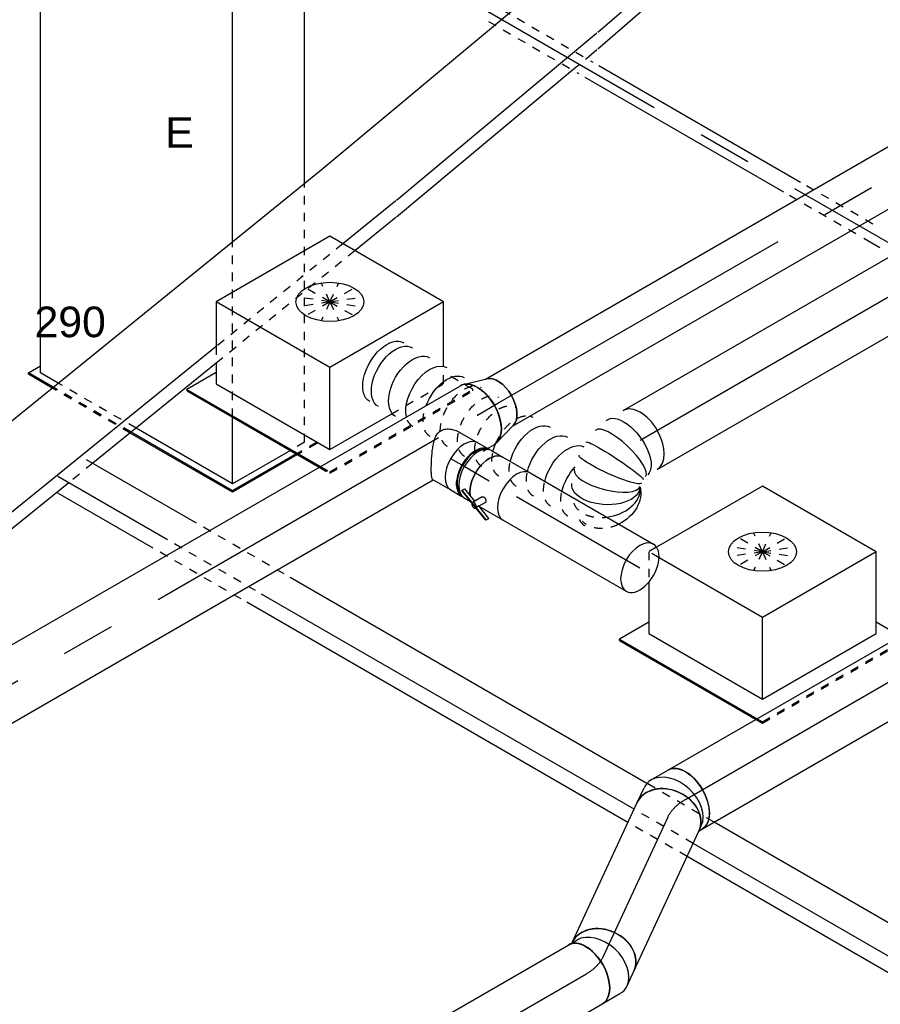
# Model space of a CAD drawing. Extents: x -329828 to 339781, y -55429 to 69176.
# Tile 71 of 140: x -31270 to -28737, y 41729 to 44625. Entities that reach past the tile are written whole.
import ezdxf
from ezdxf.enums import TextEntityAlignment as Align

# ---------------------------------------------------------------- set-up
doc = ezdxf.new("R2010")
doc.units = 0
doc.header["$LTSCALE"] = 50
doc.linetypes.add('CENTER2', pattern=[28.575, 19.05, -3.175, 3.175, -3.175])
doc.linetypes.add('STREEPJES', pattern=[0.1, 0.05, -0.05])
doc.layers.get('0').update_dxf_attribs({"linetype": 'CONTINUOUS'})
for name, color, linetype in [('EL6131--', 2, 'CONTINUOUS'), ('EM6131--', 1, 'CONTINUOUS'), ('WL524---_D', 153, 'CONTINUOUS'), ('WL524---_HARTLIJN', 8, 'CONTINUOUS'), ('WL570---_RETOUR', 112, 'CONTINUOUS'), ('WL570---_RETOUR_HL', 8, 'CONTINUOUS'), ('WL570---_RETOUR_RST', 2, 'CONTINUOUS'), ('WL570---_RETOUR_RST_HL', 1, 'CONTINUOUS'), ('WL570---_TOEVOER', 3, 'CONTINUOUS'), ('WL570---_TOEVOER_HL', 8, 'CONTINUOUS'), ('WL570---_TOEVOER_RST', 2, 'CONTINUOUS'), ('WL570---_TOEVOER_RST_HL', 1, 'CONTINUOUS'), ('WM570---_RETOUR_PR', 1, 'CONTINUOUS'), ('WM570---_RETOUR_RST_PR', 1, 'CONTINUOUS'), ('WM570---_TOEVOER_PR', 1, 'CONTINUOUS'), ('WM570---_TOEVOER_RST_PR', 1, 'CONTINUOUS')]:
    doc.layers.add(name, color=color, linetype=linetype)
doc.styles.add('BURO-018', font='ARIAL.TTF', dxfattribs={"height": 90})

# ---------------------------------------------------------------- blocks, each defined once
blk = doc.blocks.new('*U656')
at = {"color": 0, "ltscale": 10}
for p, q in [((61.4, 353.8, 10705.7), (102.1, 424.3, 10705.7)), ((63.8, 350.9, 10705.7), (106.1, 424.3, 10705.7)), ((102.1, 424.3, 10705.7), (106.1, 424.3, 10705.7)), ((106.1, 424.3, 10705.7), (126.6, 388.9, 10705.7)), ((75.7, 336.1, 10705.7), (106.1, 388.9, 10705.7)), ((106.1, 388.9, 10705.7), (1857.7, 388.9, 10705.7)), ((-244.9, -176.8, 10705.7), (-70.8, 124.9, 10705.7)), ((-240.9, -176.8, 10705.7), (-68.4, 122, 10705.7)), ((-220.5, -176.8, 10705.7), (-56.5, 107.3, 10705.7)), ((-244.9, -176.8, 10705.7), (-240.9, -176.8, 10705.7)), ((-134.4, -368.3, 10705.7), (-244.9, -176.8, 10705.7)), ((-132.3, -364.7, 10705.7), (-240.9, -176.8, 10705.7)), ((-122.1, -347.1, 10705.7), (-220.5, -176.8, 10705.7)), ((-220.5, -176.8, 10705.7), (-23.8, -176.8, 10705.7)), ((491.5, -176.8, 10705.7), (1531.1, -176.8, 10705.7)), ((663.5, -388.9, 10705.7), (1408.7, -388.9, 10705.7))]:
    blk.add_line(p, q, dxfattribs=at)
at = {"color": 8, "linetype": 'STREEPJES', "ltscale": 10}
for p, q in [((-70.8, 124.9, 10705.7), (61.4, 353.8, 10705.7)), ((-68.4, 122, 10705.7), (63.8, 350.9, 10705.7)), ((-56.5, 107.3, 10705.7), (75.7, 336.1, 10705.7)), ((-23.8, -176.8, 10705.7), (491.5, -176.8, 10705.7)), ((-98, -388.9, 10705.7), (-122.1, -347.1, 10705.7)), ((-102.1, -424.3, 10705.7), (-134.4, -368.3, 10705.7)), ((-98, -424.3, 10705.7), (-132.3, -364.7, 10705.7)), ((-77.6, -388.9, 10705.7), (-98, -424.3, 10705.7)), ((-98, -388.9, 10705.7), (663.5, -388.9, 10705.7)), ((-102.1, -424.3, 10705.7), (-98, -424.3, 10705.7))]:
    blk.add_line(p, q, dxfattribs=at)
at = {"layer": 'WM570---_RETOUR_PR', "color": 1, "style": 'BURO-018'}
blk.add_attdef('POSNR', text='', height=90, dxfattribs=at).set_placement((0, 0), align=Align.MIDDLE)
blk = doc.blocks.new('*U681')
at = {"color": 0, "ltscale": 10}
for p, q in [((-41.5, 123.4, 6872.4), (113.6, 123.4, 6872.4)), ((638.5, 123.4, 6872.4), (1106.9, 123.4, 6872.4)), ((1197.8, 123.4, 6872.4), (1732, 123.4, 6872.4)), ((-72.4, 85.3, 6872.4), (128.1, 85.3, 6872.4)), ((607.6, 85.3, 6872.4), (1746.6, 85.3, 6872.4)), ((41.5, -123.4, 6872.4), (1921.3, -123.4, 6872.4))]:
    blk.add_line(p, q, dxfattribs=at)
at = {"color": 0, "linetype": 'STREEPJES', "ltscale": 10}
for p, q in [((113.6, 123.4, 6872.4), (638.5, 123.4, 6872.4)), ((1106.9, 123.4, 6872.4), (1197.8, 123.4, 6872.4)), ((1732, 123.4, 6872.4), (1838.3, 123.4, 6872.4)), ((128.1, 85.3, 6872.4), (607.6, 85.3, 6872.4)), ((1746.6, 85.3, 6872.4), (1807.4, 85.3, 6872.4))]:
    blk.add_line(p, q, dxfattribs=at)
at = {"layer": 'EM6131--', "color": 1, "style": 'BURO-018'}
blk.add_attdef('POSNR', text='', height=90, dxfattribs=at).set_placement((0, 0), align=Align.MIDDLE)
blk = doc.blocks.new('*U682')
at = {"color": 0, "ltscale": 10}
for p, q in [((-41.1, 124, 6874), (726.7, 124, 6874)), ((72.5, -86.4, 6874), (840.3, -86.4, 6874)), ((41.1, -124, 6874), (715.4, -124, 6874)), ((768.7, -124, 6874), (809, -124, 6874))]:
    blk.add_line(p, q, dxfattribs=at)
at = {"color": 0, "linetype": 'STREEPJES', "ltscale": 10}
blk.add_line((715.4, -124, 6874), (768.7, -124, 6874), dxfattribs=at)
at = {"layer": 'EM6131--', "color": 1, "style": 'BURO-018'}
blk.add_attdef('POSNR', text='', height=90, dxfattribs=at).set_placement((0, 0), align=Align.MIDDLE)
blk = doc.blocks.new('*U683')
at = {"color": 0, "ltscale": 10}
for p, q in [((-40.6, 124.7, 7571.3), (435.4, 124.7, 7571.3)), ((72.6, -87.7, 7571.3), (548.6, -87.7, 7571.3)), ((40.6, -124.7, 7571.3), (516.5, -124.7, 7571.3))]:
    blk.add_line(p, q, dxfattribs=at)
at = {"layer": 'EM6131--', "color": 1, "style": 'BURO-018'}
blk.add_attdef('POSNR', text='', height=90, dxfattribs=at).set_placement((0, 0), align=Align.MIDDLE)
blk = doc.blocks.new('*U695')
at = {"color": 0, "ltscale": 10}
for p, q in [((0, 100, 3706.4), (921.5, 100, 3706.4)), ((979.6, 100, 3706.4), (2513.8, 100, 3706.4)), ((0, -100, 3706.4), (2306.3, -100, 3706.4)), ((2491, -100, 3706.4), (2513.8, -100, 3706.4))]:
    blk.add_line(p, q, dxfattribs=at)
at = {"color": 8, "linetype": 'STREEPJES', "ltscale": 10}
blk.add_line((2475.6, -100, 3706.4), (2491, -100, 3706.4), dxfattribs=at)
blk.add_ellipse((0, 0, 3706.4), major_axis=(0, 100), ratio=0.57735, start_param=0.280233, end_param=3.063229, dxfattribs=at)
at = {"color": 0, "ltscale": 10}
for start_param, end_param in [(0, 0.280233), (3.141593, 6.283185), (3.063229, 3.141593)]:
    blk.add_ellipse((0, 0, 3706.4), major_axis=(0, 100), ratio=0.57735, start_param=start_param, end_param=end_param, dxfattribs=at)
at = {"color": 0, "ltscale": 10, "extrusion": (-4.26297e-17, -1.03585e-16, -1)}
blk.add_ellipse((2513.8, 0, 3706.4), major_axis=(0, 100), ratio=0.57735, start_param=0, end_param=3.141593, dxfattribs=at)
at = {"layer": 'WL570---_RETOUR_HL', "linetype": 'CENTER2'}
blk.add_line((0, 0, 3706.4), (2513.8, 0, 3706.4), dxfattribs=at)
at = {"layer": 'WM570---_RETOUR_PR', "color": 1, "style": 'BURO-018'}
blk.add_attdef('POSNR', text='', height=90, dxfattribs=at).set_placement((0, 0), align=Align.MIDDLE)
blk = doc.blocks.new('*U763')
at = {"color": 8, "linetype": 'STREEPJES', "ltscale": 10}
for p, q in [((3279, 25, 9977.9), (3586.5, 25, 9977.9)), ((4312.9, 25, 9977.9), (4545.3, 25, 9977.9)), ((3260.7, -25, 9977.9), (3568.2, -25, 9977.9)), ((4284, -25, 9977.9), (4516.4, -25, 9977.9))]:
    blk.add_line(p, q, dxfattribs=at)
at = {"color": 0, "ltscale": 10}
for p, q in [((3606.5, 25, 9977.9), (4292.9, 25, 9977.9)), ((3588.2, -25, 9977.9), (4264, -25, 9977.9)), ((4536.4, -25, 9977.9), (4590.9, -25, 9977.9))]:
    blk.add_line(p, q, dxfattribs=at)
at = {"layer": 'WL524---_HARTLIJN', "linetype": 'CENTER2'}
blk.add_line((0, 0, 9977.9), (7236.8, 0, 9977.9), dxfattribs=at)
at = {"layer": 'WL524---_D', "color": 1, "style": 'BURO-018'}
blk.add_attdef('POSNR', text='', height=90, dxfattribs=at).set_placement((0, 0), align=Align.MIDDLE)
blk = doc.blocks.new('*U839')
at = {"color": 0, "ltscale": 10}
for p, q in [((-32.6, 100, 3949.6), (15.5, 100, 3949.6)), ((44.8, 90.7, 3949.6), (92.9, 56.9, 3949.6)), ((-32.6, -100, 3949.6), (-15.5, -100, 3949.6)), ((-31.6, -100, 3949.6), (-22.1, -106.7, 3949.6))]:
    blk.add_line(p, q, dxfattribs=at)
for centre, major_axis, ratio, start_param, end_param in [((-32.6, 0, 3949.6), (0, 100), 0.788675, 3.141593, 6.283185), ((0, 0, 3949.6), (30.9, 97.6), 0.697902, 3.358852, 6.065926), ((0, 0, 3949.6), (30.9, 97.6), 0.697902, 6.065926, 6.500445)]:
    blk.add_ellipse(centre, major_axis=major_axis, ratio=ratio, start_param=start_param, end_param=end_param, dxfattribs=at)
at = {"color": 0, "ltscale": 10, "extrusion": (-1.75525e-16, -1.4925e-16, -1)}
blk.add_ellipse((35.4, -24.9, 3949.6), major_axis=(57.5, 81.8), ratio=0.57735, start_param=0, end_param=3.141593, dxfattribs=at)
at = {"layer": 'WL570---_TOEVOER_HL', "linetype": 'CENTER2', "extrusion": (-1.75525e-16, -1.4925e-16, -1)}
blk.add_ellipse((21, -185.7, 3949.6), major_axis=(83.3, -179.4), ratio=0.57735, start_param=3.403392, end_param=3.926991, dxfattribs=at)
at = {"layer": 'WM570---_TOEVOER_PR', "color": 1, "style": 'BURO-018'}
blk.add_attdef('POSNR', text='', height=90, dxfattribs=at).set_placement((0, 0), align=Align.MIDDLE)
blk = doc.blocks.new('*U840')
at = {"color": 0, "ltscale": 10}
for p, q in [((0, 100, 3325.3), (454, 100, 3325.3)), ((0, -100, 3325.3), (454, -100, 3325.3))]:
    blk.add_line(p, q, dxfattribs=at)
blk.add_ellipse((0, 0, 3325.3), major_axis=(0, 100), ratio=0.788675, start_param=3.141593, end_param=6.283185, dxfattribs=at)
at = {"color": 0, "ltscale": 10, "extrusion": (-7.12047e-17, -1.10302e-16, -1)}
blk.add_ellipse((454, 0, 3325.3), major_axis=(0, 100), ratio=0.788675, start_param=0, end_param=3.141593, dxfattribs=at)
at = {"layer": 'WL570---_TOEVOER_HL', "linetype": 'CENTER2'}
blk.add_line((0, 0, 3325.3), (454, 0, 3325.3), dxfattribs=at)
at = {"layer": 'WM570---_TOEVOER_PR', "color": 1, "style": 'BURO-018'}
blk.add_attdef('POSNR', text='', height=90, dxfattribs=at).set_placement((0, 0), align=Align.MIDDLE)
blk = doc.blocks.new('*U841')
at = {"color": 0, "ltscale": 10}
for p, q in [((-43.3, 100, 3283.5), (-15.5, 100, 3283.5)), ((-31.6, 100, 3283.5), (-30.8, 100.5, 3283.5)), ((44.8, -90.7, 3283.5), (84.2, -63.1, 3283.5)), ((-43.3, -100, 3283.5), (15.5, -100, 3283.5))]:
    blk.add_line(p, q, dxfattribs=at)
at = {"color": 0, "ltscale": 10, "extrusion": (-4.26297e-17, -1.03585e-16, -1)}
blk.add_ellipse((26.7, 18.7, 3283.5), major_axis=(-57.5, 81.8), ratio=0.788675, start_param=0, end_param=3.141593, dxfattribs=at)
at = {"color": 0, "ltscale": 10}
for centre, major_axis, ratio, start_param, end_param in [((-43.3, 0, 3283.5), (0, 100), 0.57735, 3.141593, 6.283185), ((0, 0, 3283.5), (30.9, -97.6), 0.697902, 0.217259, 2.924333), ((0, 0, 3283.5), (30.9, -97.6), 0.697902, 6.065926, 6.500445)]:
    blk.add_ellipse(centre, major_axis=major_axis, ratio=ratio, start_param=start_param, end_param=end_param, dxfattribs=at)
at = {"layer": 'WL570---_TOEVOER_HL', "linetype": 'CENTER2'}
blk.add_ellipse((-124, 139.9, 3283.5), major_axis=(171.3, -98.9), ratio=0.57735, start_param=5.497787, end_param=6.021386, dxfattribs=at)
at = {"layer": 'WM570---_TOEVOER_PR', "color": 1, "style": 'BURO-018'}
blk.add_attdef('POSNR', text='', height=90, dxfattribs=at).set_placement((0, 0), align=Align.MIDDLE)
blk = doc.blocks.new('*U842')
at = {"color": 0, "ltscale": 10}
for p, q in [((0, 100, 681.1), (3637.1, 100, 681.1)), ((0, -100, 681.1), (1351.8, -100, 681.1)), ((1536.5, -100, 681.1), (3637.1, -100, 681.1))]:
    blk.add_line(p, q, dxfattribs=at)
at = {"color": 8, "linetype": 'STREEPJES', "ltscale": 10}
blk.add_line((1494.7, -100, 681.1), (1536.5, -100, 681.1), dxfattribs=at)
at = {"color": 0, "ltscale": 10}
blk.add_ellipse((0, 0, 681.1), major_axis=(0, 100), ratio=0.57735, start_param=3.141593, end_param=6.283185, dxfattribs=at)
at = {"color": 0, "ltscale": 10, "extrusion": (-8.42631e-17, -1.54494e-17, -1)}
blk.add_ellipse((3637.1, 0, 681.1), major_axis=(0, 100), ratio=0.57735, start_param=0, end_param=3.141593, dxfattribs=at)
at = {"layer": 'WL570---_TOEVOER_HL', "linetype": 'CENTER2'}
blk.add_line((0, 0, 681.1), (3637.1, 0, 681.1), dxfattribs=at)
at = {"layer": 'WM570---_TOEVOER_PR', "color": 1, "style": 'BURO-018'}
blk.add_attdef('POSNR', text='', height=90, dxfattribs=at).set_placement((0, 0), align=Align.MIDDLE)
blk = doc.blocks.new('*U843')
at = {"color": 0, "ltscale": 10}
for p, q in [((0, 100, 3980.2), (1594.3, 100, 3980.2)), ((0, -100, 3980.2), (1594.3, -100, 3980.2))]:
    blk.add_line(p, q, dxfattribs=at)
blk.add_ellipse((0, 0, 3980.2), major_axis=(0, 100), ratio=0.57735, start_param=3.141593, end_param=6.283185, dxfattribs=at)
at = {"layer": 'WL570---_TOEVOER_HL', "linetype": 'CENTER2'}
blk.add_line((0, 0, 3980.2), (1594.3, 0, 3980.2), dxfattribs=at)
at = {"layer": 'WM570---_TOEVOER_PR', "color": 1, "style": 'BURO-018'}
blk.add_attdef('POSNR', text='', height=90, dxfattribs=at).set_placement((0, 0), align=Align.MIDDLE)
blk = doc.blocks.new('*U845')
at = {"color": 0, "ltscale": 10}
for p, q in [((198.3, 63.6, 2192.1), (2829.5, 63.6, 2192.1)), ((3030.3, 63.6, 2192.1), (4325.3, 63.6, 2192.1)), ((4643.9, 63.6, 2192.1), (4968.3, 63.6, 2192.1)), ((173.8, 21.2, 2192.1), (2833.3, 21.2, 2192.1)), ((3034.1, 21.2, 2192.1), (4300.8, 21.2, 2192.1)), ((4619.4, 21.2, 2192.1), (4992.8, 21.2, 2192.1)), ((126.3, -63.6, 2192.1), (2811.4, -63.6, 2192.1)), ((3039.4, -63.6, 2192.1), (4251.8, -63.6, 2192.1)), ((4570.4, -63.6, 2192.1), (4943.8, -63.6, 2192.1))]:
    blk.add_line(p, q, dxfattribs=at)
at = {"color": 0, "linetype": 'STREEPJES', "ltscale": 10}
for p, q in [((2829.5, 63.6, 2192.1), (3030.3, 63.6, 2192.1)), ((4345.3, 63.6, 2192.1), (4623.9, 63.6, 2192.1)), ((2833.3, 21.2, 2192.1), (3034.1, 21.2, 2192.1)), ((4320.8, 21.2, 2192.1), (4599.4, 21.2, 2192.1)), ((2811.4, -63.6, 2192.1), (3039.4, -63.6, 2192.1)), ((4271.8, -63.6, 2192.1), (4550.4, -63.6, 2192.1))]:
    blk.add_line(p, q, dxfattribs=at)
at = {"layer": 'EM6131--', "color": 1, "style": 'BURO-018'}
blk.add_attdef('POSNR', text='', height=90, dxfattribs=at).set_placement((0, 0), align=Align.MIDDLE)
blk = doc.blocks.new('*U899')
at = {"color": 0, "ltscale": 10}
for p, q in [((-225.4, 278.6, 6193), (-290.8, 165.3, 6193)), ((160.8, 278.6, 6193), (-225.4, 278.6, 6193)), ((-32.3, -55.9, 6193), (-225.4, 278.6, 6193)), ((354, -55.9, 6193), (160.8, 278.6, 6193)), ((-315.3, 122.9, 6193), (-345.8, 70, 6193)), ((-430.7, 95.5, 6193), (-428.7, 99, 6193)), ((-430.7, 95.5, 6193), (-205.9, -293.9, 6193)), ((-329, 99, 6193), (-428.7, 99, 6193)), ((-428.7, 99, 6193), (-201.8, -293.9, 6193)), ((-345.8, 70, 6193), (-152.7, -264.5, 6193)), ((-152.7, -264.5, 6193), (-32.3, -55.9, 6193)), ((354, -55.9, 6193), (-32.3, -55.9, 6193)), ((260, -218.6, 6193), (354, -55.9, 6193)), ((-152.7, -264.5, 6193), (55.6, -264.5, 6193))]:
    blk.add_line(p, q, dxfattribs=at)
at = {"color": 8, "linetype": 'STREEPJES', "ltscale": 10}
for p, q in [((64.3, 111.4, 6193), (23.5, 182.1, 6193)), ((-290.8, 165.3, 6193), (-315.3, 122.9, 6193)), ((64.3, 111.4, 6193), (-26.8, 146.7, 6193)), ((64.3, 111.4, 6193), (-11.9, 172.6, 6193)), ((64.3, 111.4, 6193), (69.8, 172.6, 6193)), ((64.3, 111.4, 6193), (114.6, 146.7, 6193)), ((64.3, 111.4, 6193), (-17.4, 111.4, 6193)), ((64.3, 111.4, 6193), (14, 76, 6193)), ((64.3, 111.4, 6193), (58.8, 50.1, 6193)), ((64.3, 111.4, 6193), (105.1, 40.7, 6193)), ((64.3, 111.4, 6193), (140.5, 50.1, 6193)), ((64.3, 111.4, 6193), (155.4, 76, 6193)), ((64.3, 111.4, 6193), (145.9, 111.4, 6193)), ((233.5, -264.5, 6193), (260, -218.6, 6193)), ((300.1, -321.7, 6193), (250.3, -235.5, 6193)), ((55.6, -264.5, 6193), (233.5, -264.5, 6193)), ((-205.9, -293.9, 6193), (-187.8, -325.3, 6193)), ((-201.8, -293.9, 6193), (-185.8, -321.7, 6193)), ((-185.8, -321.7, 6193), (-187.8, -325.3, 6193)), ((-187.8, -325.3, 6193), (298, -325.3, 6193)), ((-185.8, -321.7, 6193), (300.1, -321.7, 6193)), ((298, -325.3, 6193), (300.1, -321.7, 6193))]:
    blk.add_line(p, q, dxfattribs=at)
at = {"color": 0, "ltscale": 10}
blk.add_ellipse((64.3, 111.4, 6193), major_axis=(86.6, -50), ratio=0.57735, dxfattribs=at)
at = {"layer": 'WL570---_TOEVOER_RST_HL', "linetype": 'CENTER2'}
blk.add_circle((0, 0, 6193), 0.075, dxfattribs=at)
at = {"layer": 'WL570---_TOEVOER_RST', "color": 1, "style": 'BURO-018'}
for tag in ['MC', 'Q']:
    blk.add_attdef(tag, text='', height=90, dxfattribs=at).set_placement((0, 0), align=Align.MIDDLE)
at = {"layer": 'WM570---_TOEVOER_RST_PR', "color": 1, "style": 'BURO-018'}
blk.add_attdef('POSNR', text='', height=90, dxfattribs=at).set_placement((0, 0), align=Align.MIDDLE)
blk = doc.blocks.new('*U905')
at = {"color": 8, "linetype": 'STREEPJES', "ltscale": 10}
for p, q in [((-225.4, 278.6, 5153.8), (-270.4, 200.6, 5153.8)), ((-198.6, 278.6, 5153.8), (-225.4, 278.6, 5153.8)), ((-207.8, 248.2, 5153.8), (-225.4, 278.6, 5153.8)), ((64.3, 111.4, 5153.8), (23.5, 182.1, 5153.8)), ((64.3, 111.4, 5153.8), (-26.8, 146.7, 5153.8)), ((64.3, 111.4, 5153.8), (-11.9, 172.6, 5153.8)), ((64.3, 111.4, 5153.8), (69.8, 172.6, 5153.8)), ((64.3, 111.4, 5153.8), (114.6, 146.7, 5153.8)), ((64.3, 111.4, 5153.8), (-17.4, 111.4, 5153.8)), ((64.3, 111.4, 5153.8), (14, 76, 5153.8)), ((64.3, 111.4, 5153.8), (58.8, 50.1, 5153.8)), ((64.3, 111.4, 5153.8), (105.1, 40.7, 5153.8)), ((64.3, 111.4, 5153.8), (140.5, 50.1, 5153.8)), ((64.3, 111.4, 5153.8), (155.4, 76, 5153.8)), ((64.3, 111.4, 5153.8), (145.9, 111.4, 5153.8)), ((-198.6, -306.5, 5153.8), (-187.8, -325.3, 5153.8)), ((-194.5, -306.5, 5153.8), (-185.8, -321.7, 5153.8)), ((300.1, -321.7, 5153.8), (291.3, -306.5, 5153.8)), ((-185.8, -321.7, 5153.8), (-187.8, -325.3, 5153.8)), ((-187.8, -325.3, 5153.8), (298, -325.3, 5153.8)), ((-185.8, -321.7, 5153.8), (300.1, -321.7, 5153.8)), ((298, -325.3, 5153.8), (300.1, -321.7, 5153.8))]:
    blk.add_line(p, q, dxfattribs=at)
at = {"color": 0, "ltscale": 10}
for p, q in [((160.8, 278.6, 5153.8), (-198.6, 278.6, 5153.8)), ((354, -55.9, 5153.8), (160.8, 278.6, 5153.8)), ((-32.3, -55.9, 5153.8), (-207.8, 248.2, 5153.8)), ((-270.4, 200.6, 5153.8), (-345.8, 70, 5153.8)), ((-430.7, 95.5, 5153.8), (-428.7, 99, 5153.8)), ((-430.7, 95.5, 5153.8), (-198.6, -306.5, 5153.8)), ((-329, 99, 5153.8), (-428.7, 99, 5153.8)), ((-428.7, 99, 5153.8), (-194.5, -306.5, 5153.8)), ((-345.8, 70, 5153.8), (-152.7, -264.5, 5153.8)), ((-152.7, -264.5, 5153.8), (-32.3, -55.9, 5153.8)), ((354, -55.9, 5153.8), (-32.3, -55.9, 5153.8)), ((233.5, -264.5, 5153.8), (354, -55.9, 5153.8)), ((291.3, -306.5, 5153.8), (250.3, -235.5, 5153.8)), ((-152.7, -264.5, 5153.8), (233.5, -264.5, 5153.8))]:
    blk.add_line(p, q, dxfattribs=at)
blk.add_ellipse((64.3, 111.4, 5153.8), major_axis=(86.6, -50), ratio=0.57735, dxfattribs=at)
at = {"layer": 'WL570---_RETOUR_RST_HL', "linetype": 'CENTER2'}
blk.add_circle((0, 0, 5153.8), 0.075, dxfattribs=at)
at = {"layer": 'WL570---_RETOUR_RST', "color": 1, "style": 'BURO-018'}
for tag in ['MC', 'Q']:
    blk.add_attdef(tag, text='', height=90, dxfattribs=at).set_placement((0, 0), align=Align.MIDDLE)
at = {"layer": 'WM570---_RETOUR_RST_PR', "color": 1, "style": 'BURO-018'}
blk.add_attdef('POSNR', text='', height=90, dxfattribs=at).set_placement((0, 0), align=Align.MIDDLE)
blk = doc.blocks.new('*U985')
at = {"color": 0, "ltscale": 10}
for p, q in [((0, 100, 5484.3), (1394.8, 100, 5484.3)), ((0, -100, 5484.3), (1394.8, -100, 5484.3))]:
    blk.add_line(p, q, dxfattribs=at)
blk.add_ellipse((0, 0, 5484.3), major_axis=(0, 100), ratio=0.57735, start_param=3.141593, end_param=6.283185, dxfattribs=at)
at = {"color": 0, "ltscale": 10, "extrusion": (-4.26297e-17, -1.03585e-16, -1)}
blk.add_ellipse((1394.8, 0, 5484.3), major_axis=(0, 100), ratio=0.57735, start_param=0, end_param=3.141593, dxfattribs=at)
at = {"layer": 'WL570---_TOEVOER_HL', "linetype": 'CENTER2'}
blk.add_line((0, 0, 5484.3), (1394.8, 0, 5484.3), dxfattribs=at)
at = {"layer": 'WM570---_TOEVOER_PR', "color": 1, "style": 'BURO-018'}
blk.add_attdef('POSNR', text='', height=90, dxfattribs=at).set_placement((0, 0), align=Align.MIDDLE)
blk = doc.blocks.new('*U986')
at = {"color": 0, "ltscale": 10, "extrusion": (6.4407e-18, -6.78173e-17, -1)}
for centre, major_axis, ratio, start_param, end_param in [((167.9, 105.1, 5484.3), (100.7, 4.7), 0.775123, 3.388728, 4.851807), ((155.4, 67, 5484.3), (84.7, -54.1), 0.540789, 3.202658, 6.344251), ((45, 0, 5484.3), (10.5, -99.9), 0.493498, 6.231098, 9.372691), ((95.4, 15.6, 5484.3), (-45, 89.7), 0.081382, 3.135063, 6.276656), ((119.2, 30.1, 5484.3), (58.8, -81.3), 0.142433, 3.15318, 6.294773), ((209.8, 37.1, 5484.3), (86.6, 50), 0.57735, 1.09595, 1.936122), ((239, -13.6, 5484.3), (86.6, 50), 0.57735, 1.09595, 3.094688), ((268.3, -64.2, 5484.3), (86.6, 50), 0.57735, 1.09595, 3.141593), ((297.5, -114.9, 5484.3), (86.6, 50), 0.57735, 1.09595, 3.141593), ((326.8, -165.6, 5484.3), (86.6, 50), 0.57735, 1.09595, 1.349747), ((326.8, -165.6, 5484.3), (86.6, 50), 0.57735, 2.977095, 3.141593), ((443.8, -368.3, 5484.3), (86.6, 50), 0.57735, 1.29986, 3.141593), ((473.1, -419, 5484.3), (86.6, 50), 0.57735, 0.558813, 3.141593), ((502.4, -469.7, 5484.3), (86.6, 50), 0.57735, 0, 3.141593), ((531.6, -520.4, 5484.3), (86.6, 50), 0.57735, 0, 3.141593), ((546.3, -545.7, 5484.3), (86.6, 50), 0.57735, 0, 3.141593)]:
    blk.add_ellipse(centre, major_axis=major_axis, ratio=ratio, start_param=start_param, end_param=end_param, dxfattribs=at)
at = {"color": 8, "linetype": 'STREEPJES', "ltscale": 10, "extrusion": (6.4407e-18, -6.78173e-17, -1)}
for centre, major_axis, ratio, start_param, end_param in [((167.9, 105.1, 5484.3), (100.7, 4.7), 0.775123, 4.851807, 6.125847), ((180.5, 87.8, 5484.3), (86.6, 50), 0.57735, 0, 0.595627), ((209.8, 37.1, 5484.3), (86.6, 50), 0.57735, 0, 1.09595), ((239, -13.6, 5484.3), (86.6, 50), 0.57735, 0, 1.09595), ((268.3, -64.2, 5484.3), (86.6, 50), 0.57735, 0, 1.09595), ((297.5, -114.9, 5484.3), (86.6, 50), 0.57735, 0, 1.09595), ((326.8, -165.6, 5484.3), (86.6, 50), 0.57735, 0, 1.09595), ((356.1, -216.3, 5484.3), (86.6, 50), 0.57735, 0, 3.141593), ((326.8, -165.6, 5484.3), (86.6, 50), 0.57735, 1.349747, 2.977095), ((385.3, -267, 5484.3), (86.6, 50), 0.57735, 0, 3.141593), ((414.6, -317.6, 5484.3), (86.6, 50), 0.57735, 0, 3.141593), ((443.8, -368.3, 5484.3), (86.6, 50), 0.57735, 0, 1.29986), ((473.1, -419, 5484.3), (86.6, 50), 0.57735, 0, 0.558813)]:
    blk.add_ellipse(centre, major_axis=major_axis, ratio=ratio, start_param=start_param, end_param=end_param, dxfattribs=at)
at = {"color": 0, "ltscale": 10}
for centre, major_axis, ratio, start_param, end_param in [((165, 86.6, 5484.3), (95.9, -30.3), 0.684353, 1.431089, 3.038272), ((139.7, 47.6, 5484.3), (71.9, -70), 0.355308, 0.032431, 3.109161), ((0, 0, 5484.3), (0, -100), 0.57735, 3.141593, 6.283185), ((70, 5.3, 5484.3), (29.4, -95.9), 0.298949, 3.167768, 6.25701), ((139.7, 47.6, 5484.3), (71.9, -70), 0.355308, 6.250754, 6.315617), ((70, 5.3, 5484.3), (29.4, -95.9), 0.298949, 6.25701, 6.309361)]:
    blk.add_ellipse(centre, major_axis=major_axis, ratio=ratio, start_param=start_param, end_param=end_param, dxfattribs=at)
at = {"color": 8, "linetype": 'STREEPJES', "ltscale": 10}
blk.add_ellipse((165, 86.6, 5484.3), major_axis=(95.9, -30.3), ratio=0.684353, start_param=0.10332, end_param=1.431089, dxfattribs=at)
at = {"layer": 'WM570---_TOEVOER_PR', "color": 1, "style": 'BURO-018'}
blk.add_attdef('POSNR', text='', height=90, dxfattribs=at).set_placement((0, 0), align=Align.MIDDLE)
blk = doc.blocks.new('*U1015')
at = {"color": 0, "ltscale": 10}
for p, q in [((9.6, 98.6, 5483.9), (77.2, 78.9, 5483.9)), ((9.6, -98.6, 5483.9), (77.2, -78.9, 5483.9))]:
    blk.add_line(p, q, dxfattribs=at)
blk.add_ellipse((0, 0, 5483.9), major_axis=(0, 100), ratio=0.57735, start_param=3.141593, end_param=6.283185, dxfattribs=at)
at = {"color": 0, "ltscale": 10, "extrusion": (-4.26297e-17, -1.03585e-16, -1)}
blk.add_ellipse((69.6, 0, 5483.9), major_axis=(0, 80), ratio=0.57735, start_param=0.166759, end_param=2.974833, dxfattribs=at)
at = {"layer": 'WL570---_RETOUR_HL', "linetype": 'CENTER2'}
blk.add_line((0, 0, 5483.9), (69.6, 0, 5483.9), dxfattribs=at)
for centre in [(0, 0, 5483.9), (69.6, 0, 5483.9)]:
    blk.add_circle(centre, 0.075, dxfattribs=at)
at = {"layer": 'WM570---_RETOUR_PR', "color": 1, "style": 'BURO-018'}
blk.add_attdef('POSNR', text='', height=90, dxfattribs=at).set_placement((0, 0), align=Align.MIDDLE)
blk = doc.blocks.new('*U1016')
at = {"color": 0, "ltscale": 10}
for p, q in [((3.9, 80, 5533.1), (1840.9, 80, 5533.1)), ((3.9, -80, 5533.1), (1840.9, -80, 5533.1))]:
    blk.add_line(p, q, dxfattribs=at)
blk.add_ellipse((0, 0, 5533.1), major_axis=(0, 80), ratio=0.57735, start_param=3.308352, end_param=6.116426, dxfattribs=at)
at = {"color": 0, "ltscale": 10, "extrusion": (-4.26297e-17, -1.03585e-16, -1)}
blk.add_ellipse((1840.9, 0, 5533.1), major_axis=(0, 80), ratio=0.57735, start_param=0, end_param=3.141593, dxfattribs=at)
at = {"layer": 'WL570---_RETOUR_HL', "linetype": 'CENTER2'}
blk.add_line((0, 0, 5533.1), (1840.9, 0, 5533.1), dxfattribs=at)
at = {"layer": 'WM570---_RETOUR_PR', "color": 1, "style": 'BURO-018'}
blk.add_attdef('POSNR', text='', height=90, dxfattribs=at).set_placement((0, 0), align=Align.MIDDLE)
blk = doc.blocks.new('*U1018')
at = {"color": 0, "ltscale": 10}
for p, q in [((0, 80, 5145.1), (418.9, 80, 5145.1)), ((0, -80, 5145.1), (418.9, -80, 5145.1))]:
    blk.add_line(p, q, dxfattribs=at)
for start_param, end_param in [(3.141593, 6.283185), (0, 3.141593)]:
    blk.add_ellipse((418.9, 0, 5145.1), major_axis=(0, -80), ratio=0.57735, start_param=start_param, end_param=end_param, dxfattribs=at)
at = {"layer": 'WL570---_RETOUR_HL', "linetype": 'CENTER2'}
blk.add_line((0, 0, 5145.1), (418.9, 0, 5145.1), dxfattribs=at)
at = {"layer": 'WM570---_RETOUR_PR', "color": 1, "style": 'BURO-018'}
blk.add_attdef('POSNR', text='', height=90, dxfattribs=at).set_placement((0, 0), align=Align.MIDDLE)
blk = doc.blocks.new('*U1019')
at = {"color": 2, "ltscale": 10}
for p, q in [((-46.7, 80, 5178.1), (46.7, 80, 5178.1)), ((-101.1, -63.8, 5178.1), (-96.7, -56.3, 5178.1)), ((-53.2, -73.1, 5178.1), (-96.7, -56.3, 5178.1)), ((-40.5, -51.1, 5178.1), (-57.3, -80.1, 5178.1)), ((-101.2, -65.4, 5178.1), (-101.1, -63.8, 5178.1)), ((-40.5, -89, 5178.1), (-101.2, -65.4, 5178.1)), ((-40.3, -87.4, 5178.1), (-101.1, -63.8, 5178.1)), ((-36, -79.8, 5178.1), (-40.3, -87.4, 5178.1)), ((7.6, -96.7, 5178.1), (-36, -79.8, 5178.1)), ((-24.3, -61.1, 5178.1), (-35.2, -80, 5178.1)), ((-35.2, -80, 5178.1), (46.7, -80, 5178.1)), ((-40.4, -89, 5178.1), (-40.7, -89.6, 5178.1)), ((-40.3, -87.4, 5178.1), (-40.5, -89, 5178.1)), ((3.1, -105.9, 5178.1), (-40.5, -89, 5178.1)), ((-39.4, -87.7, 5178.1), (-40.3, -87.4, 5178.1)), ((3.3, -104.3, 5178.1), (-39.4, -87.7, 5178.1)), ((7.5, -98.4, 5178.1), (3.1, -105.9, 5178.1)), ((3.1, -105.9, 5178.1), (3.3, -104.3, 5178.1)), ((3.3, -104.3, 5178.1), (7.6, -96.7, 5178.1)), ((7.6, -96.7, 5178.1), (7.5, -98.4, 5178.1))]:
    blk.add_line(p, q, dxfattribs=at)
at = {"color": 2, "ltscale": 10, "extrusion": (7.58296e-17, -2.03185e-17, -1)}
blk.add_ellipse((-46.7, 0, 5178.1), major_axis=(0, -80), ratio=0.57735, start_param=0.616085, end_param=3.141593, dxfattribs=at)
at = {"color": 2, "ltscale": 10}
for centre, major_axis, start_param, end_param in [((46.7, 0, 5178.1), (0, -80), 3.141593, 6.283185), ((-49, -84.9, 5178.1), (-8.26, 4.77), 0, 3.141593), ((-49, -84.9, 5178.1), (-8.26, 4.77), 3.141593, 6.283185)]:
    blk.add_ellipse(centre, major_axis=major_axis, ratio=0.57735, start_param=start_param, end_param=end_param, dxfattribs=at)
blk.add_spline([(-40.5, -51.1, 5178.1), (-40, -50.7, 5178.1), (-39.5, -50.3, 5178.1), (-39, -50, 5178.1), (-38.3, -49.7, 5178.1), (-37.6, -49.5, 5178.1), (-36.9, -49.4, 5178.1), (-36.1, -49.4, 5178.1), (-35.3, -49.5, 5178.1), (-34.5, -49.6, 5178.1), (-33.6, -49.8, 5178.1), (-32.8, -50.1, 5178.1), (-31.9, -50.5, 5178.1), (-31, -50.9, 5178.1), (-30.2, -51.3, 5178.1), (-29.4, -51.9, 5178.1), (-28.6, -52.4, 5178.1), (-27.9, -53, 5178.1), (-27.2, -53.7, 5178.1), (-26.5, -54.3, 5178.1), (-25.9, -55, 5178.1), (-25.4, -55.7, 5178.1), (-25, -56.4, 5178.1), (-24.6, -57.1, 5178.1), (-24.3, -57.7, 5178.1), (-24.1, -58.4, 5178.1), (-23.9, -59, 5178.1), (-23.9, -59.6, 5178.1), (-23.9, -60.2, 5178.1), (-24.1, -60.7, 5178.1), (-24.3, -61.1, 5178.1)], degree=3, dxfattribs=at)
at = {"layer": 'WL570---_RETOUR', "color": 1, "style": 'BURO-018'}
blk.add_attdef('I', text='', height=90, dxfattribs=at).set_placement((0, 0), align=Align.MIDDLE)
at = {"layer": 'WM570---_RETOUR_PR', "color": 1, "style": 'BURO-018'}
blk.add_attdef('POSNR', text='', height=90, dxfattribs=at).set_placement((0, 0), align=Align.MIDDLE)
blk = doc.blocks.new('*U1020')
at = {"color": 0, "ltscale": 10}
for p, q in [((-14.3, 80, 5304), (46.8, 80, 5304)), ((70.5, 76, 5304), (78.7, 76, 5304)), ((-15.9, -80, 5304), (-12.4, -80, 5304)), ((-12.4, -80, 5304), (46.8, -80, 5304)), ((70.5, -76, 5304), (78.7, -76, 5304))]:
    blk.add_line(p, q, dxfattribs=at)
for centre, major_axis, start_param, end_param in [((46.8, 0, 5304), (0, -80), 3.141593, 6.283185), ((84.9, 0, 5304), (0, -76), 3.34014, 6.084638)]:
    blk.add_ellipse(centre, major_axis=major_axis, ratio=0.57735, start_param=start_param, end_param=end_param, dxfattribs=at)
blk.add_spline([(-15.9, -79.6, 5304), (-17.6, -78.4, 5304), (-19.6, -76.3, 5304), (-21.9, -73.5, 5304), (-24.4, -69.9, 5304), (-27.2, -65.7, 5304), (-30.2, -60.7, 5304), (-33.5, -55.1, 5304), (-36.9, -49, 5304), (-40.5, -42.3, 5304), (-44.2, -35.2, 5304), (-48, -27.8, 5304), (-51.7, -20.1, 5304), (-55.4, -12.1, 5304), (-58.9, -4.1, 5304), (-62.1, 4.1, 5304), (-64.9, 12.1, 5304), (-67.2, 20.1, 5304), (-68.9, 27.8, 5304), (-69.8, 35.2, 5304), (-69.7, 42.3, 5304), (-68.5, 49, 5304), (-66.1, 55.1, 5304), (-62.5, 60.7, 5304), (-57.7, 65.7, 5304), (-51.9, 69.9, 5304), (-45.2, 73.5, 5304), (-37.9, 76.3, 5304), (-30.2, 78.4, 5304), (-22.3, 79.6, 5304), (-14.3, 80, 5304)], degree=3, dxfattribs=at)
at = {"layer": 'WL570---_RETOUR_HL', "linetype": 'CENTER2'}
blk.add_line((0, 0, 5304), (46.8, 0, 5304), dxfattribs=at)
at = {"layer": 'WM570---_RETOUR_PR', "color": 1, "style": 'BURO-018'}
blk.add_attdef('POSNR', text='', height=90, dxfattribs=at).set_placement((0, 0), align=Align.MIDDLE)
blk = doc.blocks.new('*U1021')
at = {"color": 0, "ltscale": 10}
for p, q in [((-42.2, 80, 5241), (-4.1, 80, 5241)), ((4.1, 80, 5241), (42.2, 80, 5241)), ((-42.2, -80, 5241), (-4.1, -80, 5241)), ((4.1, -80, 5241), (25.3, -80, 5241))]:
    blk.add_line(p, q, dxfattribs=at)
for centre, major_axis, start_param, end_param in [((-42.2, 0, 5241), (0, -80), 3.141593, 6.283185), ((-4.1, 0, 5241), (0, -80), 3.141593, 6.371689), ((-4.1, 0, 5241), (0, -76), 3.34014, 6.084638), ((4.1, 0, 5241), (0, -80), 3.141593, 6.283185), ((42.2, 0, 5241), (0, -80), 3.141593, 5.6671), ((-4.1, 0, 5241), (0, -80), 3.053089, 3.138451)]:
    blk.add_ellipse(centre, major_axis=major_axis, ratio=0.57735, start_param=start_param, end_param=end_param, dxfattribs=at)
at = {"layer": 'WL570---_RETOUR_HL', "linetype": 'CENTER2'}
blk.add_line((-42.2, 0, 5241), (42.2, 0, 5241), dxfattribs=at)
at = {"layer": 'WM570---_RETOUR_PR', "color": 1, "style": 'BURO-018'}
blk.add_attdef('POSNR', text='', height=90, dxfattribs=at).set_placement((0, 0), align=Align.MIDDLE)

msp = doc.modelspace()

# ---------------------------------------------------------------- block references
at = {"layer": 'EL6131--'}
for name, p, rotation in [('*U683', (-29681.1, 44607.3, -7571.3), 40.90177369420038), ('*U682', (-30271.9, 44114.3, -6874), 39.84178819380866), ('*U681', (-30273.3, 44113.1, -6872.4), 219.0308948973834), ('*U845', (-26823.8, 40803.6, -2192.1), 149.9999999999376)]:
    msp.add_blockref(name, p, dxfattribs=dict(at, rotation=rotation))
at = {"layer": 'WL524---_D', "rotation": 329.9999999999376}
msp.add_blockref('*U763', (-32702, 46272.3, -9977.9), dxfattribs=at)
at = {"layer": 'WL570---_RETOUR'}
for name, p, rotation in [('*U656', (-30820.5, 43480.1, -10705.7), 90), ('*U1016', (-29863, 43496.8, -5533.1), 30.00000000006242), ('*U1015', (-29923.3, 43462, -5483.9), 30.00000000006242), ('*U695', (-32100.3, 42205.1, -3706.4), 30.00000000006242), ('*U1020', (-30002.3, 43334.7, -5304), 329.9999999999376), ('*U1021', (-29925.2, 43290.2, -5241), 329.9999999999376), ('*U1019', (-29848.2, 43245.8, -5178.1), 329.9999999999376), ('*U1018', (-29807.7, 43222.4, -5145.1), 329.9999999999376)]:
    msp.add_blockref(name, p, dxfattribs=dict(at, rotation=rotation))
at = {"layer": 'WL570---_RETOUR_RST'}
ref = msp.add_blockref('*U905', (-29084.3, 42931.5, -5153.8), dxfattribs=dict(at, rotation=30.00000000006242))
ref.add_attrib('Q', '435', dxfattribs={"color": 1, "height": 90, "style": 'BURO-018'}).set_placement((-28488.6, 42560), align=Align.MIDDLE)
ref.add_attrib('MC', 'F', dxfattribs={"color": 1, "height": 90, "style": 'BURO-018'}).set_placement((-28488.6, 43303), align=Align.MIDDLE)
at = {"layer": 'WL570---_TOEVOER'}
for name, p, rotation in [('*U985', (-29443.9, 43388.7, -5484.3), 30.00000000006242), ('*U986', (-29443.9, 43388.7, -5484.3), 210.0000000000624), ('*U843', (-29310.9, 42331.3, -3980.2), 30.00000000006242), ('*U839', (-29348.3, 42309.7, -3949.6), 65.10390936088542), ('*U840', (-29553.2, 41868.3, -3325.3), 65.10390936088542), ('*U841', (-29566.9, 41838.7, -3283.5), 30.00000000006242), ('*U842', (-32754.2, 39998.5, -681.1), 30.00000000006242)]:
    msp.add_blockref(name, p, dxfattribs=dict(at, rotation=rotation))
at = {"layer": 'WL570---_TOEVOER_RST'}
ref = msp.add_blockref('*U899', (-30357.1, 43666.4, -6193), dxfattribs=dict(at, rotation=30.00000000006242))
ref.add_attrib('Q', '290', dxfattribs={"color": 1, "height": 90, "style": 'BURO-018'}).set_placement((-31121.6, 43736.3), align=Align.MIDDLE)
ref.add_attrib('MC', 'E', dxfattribs={"color": 1, "height": 90, "style": 'BURO-018'}).set_placement((-30799.9, 44293.5), align=Align.MIDDLE)

doc.saveas('drawing.dxf')
